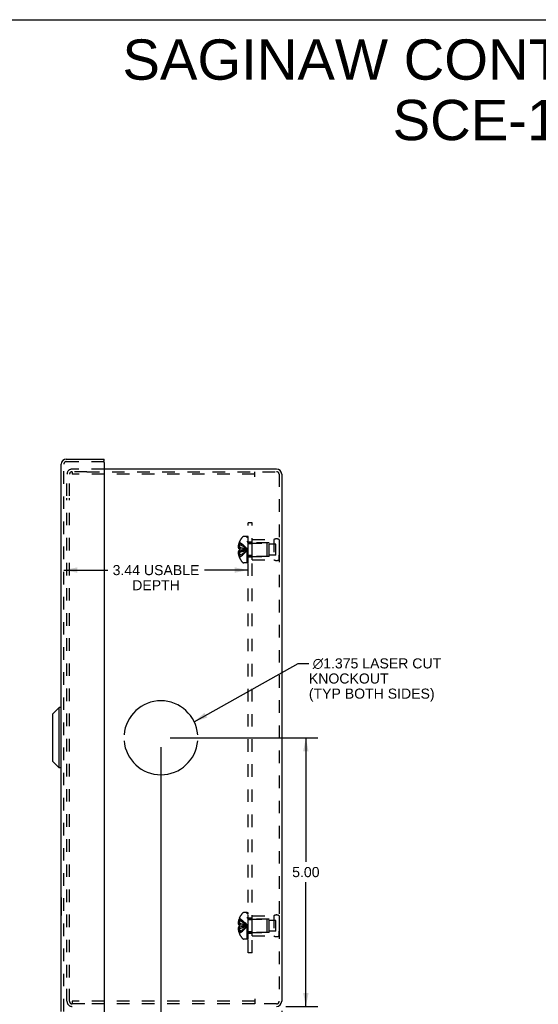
# Model space of a CAD drawing. Header units: inches. Extents: x 0 to 42.5, y 0 to 27.5.
# Tile 13 of 14: x 21.2 to 30.9, y 9.2 to 27.5. Entities that reach past the tile are written whole.
import ezdxf

# ---------------------------------------------------------------- set-up
doc = ezdxf.new("R2010")
doc.units = ezdxf.units.IN
doc.header["$LTSCALE"] = 2.3375
doc.header["$MEASUREMENT"] = 0
doc.linetypes.add('HIDDEN', pattern=[0.2, 0.1, -0.1])
doc.layers.get('0').update_dxf_attribs({"linetype": 'CONTINUOUS'})
for name, color, linetype in [('DEFAULT_2', 8, 'HIDDEN'), ('DIMENSIONS', 7, 'CONTINUOUS'), ('DOOR_ASSEMBLY', 7, 'CONTINUOUS'), ('OPEN', 7, 'CONTINUOUS'), ('SUBPANEL', 7, 'CONTINUOUS')]:
    doc.layers.add(name, color=color, linetype=linetype)
doc.styles.get("Standard").update_dxf_attribs({"font": 'arial.ttf'})
doc.dimstyles.new('DIMSTYLE_1', dxfattribs={"dimtxt": 0.1875, "dimasz": 0.25, "dimexe": 0.09, "dimexo": 0.07, "dimgap": 0.0375, "dimtad": 0, "dimtih": 1, "dimtoh": 1, "dimzin": 4, "dimdsep": 46, "dimtxsty": 'Standard', "dimblk": '_FILLED', "dimblk1": '_FILLED', "dimblk2": '_FILLED', "dimcen": 0.09, "dimadec": 3, "dimazin": 1, "dimtfac": 1, "dimtdec": 3, "dimtofl": 0, "dimtmove": 0, "dimatfit": 3, "dimldrblk": '_FILLED', "dimfxl": 1, "dimtolj": 1, "dimtzin": 4, "dimarcsym": 0})
doc.dimstyles.get("Standard").update_dxf_attribs({"dimtxt": 0.2125, "dimasz": 0.25, "dimexe": 0.09, "dimexo": 0.07, "dimgap": 0.09, "dimtad": 0, "dimtih": 1, "dimtoh": 1, "dimdec": 3, "dimzin": 4, "dimdsep": 46, "dimtxsty": 'Standard', "dimblk": '_FILLED', "dimblk1": '_FILLED', "dimblk2": '_FILLED', "dimcen": 0.09, "dimadec": 3, "dimazin": 1, "dimtp": 0.001, "dimtm": 0.001, "dimtfac": 1, "dimtdec": 3, "dimtofl": 0, "dimtmove": 0, "dimatfit": 3, "dimldrblk": '_FILLED', "dimfxl": 1, "dimtolj": 1, "dimtzin": 4, "dimarcsym": 0})

# ---------------------------------------------------------------- blocks, each defined once
blk = doc.blocks.new('_FILLED')
at = {"color": 0, "linetype": 'ByBlock'}
blk.add_solid([(0, 0), (-1, 0.2), (-1, -0.2)], dxfattribs=at)
blk = doc.blocks.new('*D15')
at = {"layer": 'DIMENSIONS', "color": 2, "linetype": 'Continuous', "transparency": 16777216}
for p, q in [((22.072, 17.257), (22.89, 17.257)), ((25.508, 17.257), (24.691, 17.257))]:
    blk.add_line(p, q, dxfattribs=at)
at = {"layer": 'DIMENSIONS', "color": 2, "linetype": 'Continuous', "transparency": 16777216, "xscale": 0.25, "yscale": 0.25, "zscale": 0.25, "rotation": 180}
blk.add_blockref('_FILLED', (22.072, 17.257), dxfattribs=at)
at = {"layer": 'DIMENSIONS', "color": 2, "linetype": 'Continuous', "transparency": 16777216, "xscale": 0.25, "yscale": 0.25, "zscale": 0.25}
blk.add_blockref('_FILLED', (25.508, 17.257), dxfattribs=at)
at = {"layer": 'DIMENSIONS', "color": 2, "linetype": 'Continuous', "transparency": 16777216, "insert": (23.79, 17.35), "char_height": 0.1875, "width": 1.61362, "attachment_point": 2, "line_spacing_factor": 0.9}
blk.add_mtext('3.44 USABLE\\PDEPTH', dxfattribs=at)
blk = doc.blocks.new('*D20')
at = {"layer": 'DIMENSIONS', "color": 2, "linetype": 'Continuous', "transparency": 16777216}
for p, q in [((24.056, 14.136), (26.806, 14.136)), ((26.581, 14.136), (26.581, 11.824)), ((26.581, 9.136), (26.581, 11.449)), ((26.211, 9.136), (26.806, 9.136))]:
    blk.add_line(p, q, dxfattribs=at)
at = {"layer": 'DIMENSIONS', "color": 2, "linetype": 'Continuous', "transparency": 16777216, "xscale": 0.25, "yscale": 0.25, "zscale": 0.25}
for p, rotation in [((26.581, 14.136), 90), ((26.581, 9.136), 270)]:
    blk.add_blockref('_FILLED', p, dxfattribs=dict(at, rotation=rotation))
at = {"layer": 'DIMENSIONS', "color": 2, "linetype": 'Continuous', "transparency": 16777216, "insert": (26.581, 11.73), "char_height": 0.1875, "width": 0.50953, "attachment_point": 2, "line_spacing_factor": 0.9}
blk.add_mtext('5.00', dxfattribs=at)
blk = doc.blocks.new('*D21')
at = {"layer": 'DIMENSIONS', "color": 2, "linetype": 'Continuous', "transparency": 16777216}
for p, q in [((23.881, 13.961), (23.881, 8.528)), ((26.131, 9.056), (26.131, 8.528)), ((23.881, 8.753), (24.658, 8.753)), ((26.131, 8.753), (25.355, 8.753))]:
    blk.add_line(p, q, dxfattribs=at)
at = {"layer": 'DIMENSIONS', "color": 2, "linetype": 'Continuous', "transparency": 16777216, "xscale": 0.25, "yscale": 0.25, "zscale": 0.25, "rotation": 180}
blk.add_blockref('_FILLED', (23.881, 8.753), dxfattribs=at)
at = {"layer": 'DIMENSIONS', "color": 2, "linetype": 'Continuous', "transparency": 16777216, "xscale": 0.25, "yscale": 0.25, "zscale": 0.25}
blk.add_blockref('_FILLED', (26.131, 8.753), dxfattribs=at)
at = {"layer": 'DIMENSIONS', "color": 2, "linetype": 'Continuous', "transparency": 16777216, "insert": (25.006, 8.846), "char_height": 0.1875, "width": 0.50953, "attachment_point": 2, "line_spacing_factor": 0.9}
blk.add_mtext('2.25', dxfattribs=at)

msp = doc.modelspace()

# ---------------------------------------------------------------- linework, layer by layer
at = {"color": 7, "linetype": 'Continuous'}
msp.add_line((0, 27.5), (42.5, 27.5), dxfattribs=at)
at = {"color": 3, "linetype": 'Continuous'}
for p, q in [((26.036, 19.136), (22.822, 19.136)), ((26.131, 19.041), (26.131, 9.231))]:
    msp.add_line(p, q, dxfattribs=at)
for centre, start, end in [((26.036, 19.041), 0, 90), ((26.036, 9.231), 270, 360)]:
    msp.add_arc(centre, 0.0948, start, end, dxfattribs=at)
at = {"layer": 'DEFAULT_2', "color": 8, "linetype": 'HIDDEN'}
for p, q in [((22.822, 19.136), (22.226, 19.136)), ((22.504, 19.088), (22.226, 19.088)), ((22.23, 19.088), (22.23, 19.04)), ((22.504, 19.088), (26.036, 19.088)), ((25.631, 18.993), (25.631, 19.088)), ((22.131, 18.636), (22.131, 19.041)), ((22.179, 18.636), (22.179, 19.041)), ((25.631, 19.04), (22.23, 19.04)), ((26.083, 19.041), (26.083, 9.231)), ((22.131, 9.676), (22.131, 18.596)), ((22.179, 9.676), (22.179, 18.596)), ((25.342, 17.776), (25.342, 17.777)), ((25.342, 17.777), (25.342, 17.777)), ((25.342, 17.776), (25.342, 17.654)), ((25.488, 17.882), (25.427, 17.882)), ((25.488, 17.39), (25.488, 17.882)), ((25.493, 17.39), (25.493, 17.879)), ((25.508, 17.879), (25.493, 17.879)), ((25.508, 17.844), (25.493, 17.844)), ((25.508, 17.837), (25.493, 17.837)), ((25.508, 17.815), (25.493, 17.815)), ((25.508, 17.39), (25.508, 17.879)), ((25.583, 17.448), (25.583, 17.824)), ((25.583, 17.824), (25.983, 17.824)), ((25.983, 17.824), (25.983, 17.448)), ((26.083, 17.824), (26.083, 17.736)), ((26.083, 17.824), (26.083, 17.448)), ((25.342, 17.686), (25.32, 17.686)), ((25.342, 17.741), (25.329, 17.741)), ((25.342, 17.654), (25.329, 17.654)), ((25.342, 17.618), (25.329, 17.618)), ((25.342, 17.654), (25.342, 17.654)), ((25.342, 17.654), (25.371, 17.652)), ((25.342, 17.618), (25.342, 17.497)), ((25.342, 17.618), (25.342, 17.618)), ((25.371, 17.652), (25.399, 17.649)), ((25.478, 17.633), (25.503, 17.636)), ((25.478, 17.633), (25.503, 17.636)), ((25.508, 17.775), (25.493, 17.775)), ((25.508, 17.76), (25.493, 17.76)), ((25.508, 17.683), (25.493, 17.683)), ((25.508, 17.682), (25.493, 17.682)), ((25.525, 17.76), (25.853, 17.76)), ((25.895, 17.761), (25.583, 17.761)), ((25.853, 17.76), (25.853, 17.512)), ((25.863, 17.75), (25.853, 17.76)), ((25.863, 17.522), (25.863, 17.75)), ((25.895, 17.511), (25.895, 17.761)), ((26.02, 17.738), (25.895, 17.738)), ((26.02, 17.535), (26.02, 17.738)), ((25.342, 17.587), (25.32, 17.587)), ((25.342, 17.532), (25.329, 17.532)), ((25.342, 17.497), (25.342, 17.496)), ((25.342, 17.496), (25.342, 17.496)), ((25.508, 17.549), (25.493, 17.549)), ((25.508, 17.542), (25.493, 17.542)), ((25.508, 17.481), (25.493, 17.481)), ((25.508, 17.46), (25.493, 17.46)), ((25.508, 17.442), (25.493, 17.442)), ((25.525, 17.512), (25.853, 17.512)), ((25.895, 17.511), (25.583, 17.511)), ((25.583, 17.448), (25.983, 17.448)), ((25.863, 17.522), (25.853, 17.512)), ((26.02, 17.535), (25.895, 17.535)), ((26.083, 17.448), (26.083, 17.536)), ((25.488, 17.39), (25.427, 17.39)), ((25.508, 17.406), (25.493, 17.406)), ((25.493, 17.39), (25.508, 17.39)), ((25.488, 10.882), (25.427, 10.882)), ((25.488, 10.39), (25.488, 10.882)), ((25.508, 10.879), (25.493, 10.879)), ((25.493, 10.39), (25.493, 10.879)), ((25.508, 10.844), (25.493, 10.844)), ((25.508, 10.837), (25.493, 10.837)), ((25.508, 10.815), (25.493, 10.815)), ((25.508, 10.39), (25.508, 10.879)), ((25.583, 10.824), (25.983, 10.824)), ((25.583, 10.448), (25.583, 10.824)), ((25.983, 10.824), (25.983, 10.448)), ((26.083, 10.824), (26.083, 10.736)), ((26.083, 10.824), (26.083, 10.448)), ((25.342, 10.686), (25.32, 10.686)), ((25.342, 10.741), (25.329, 10.741)), ((25.342, 10.654), (25.329, 10.654)), ((25.342, 10.777), (25.342, 10.777)), ((25.342, 10.777), (25.342, 10.776)), ((25.342, 10.776), (25.342, 10.654)), ((25.342, 10.654), (25.342, 10.654)), ((25.342, 10.654), (25.371, 10.652)), ((25.371, 10.652), (25.399, 10.649)), ((25.478, 10.633), (25.503, 10.636)), ((25.478, 10.633), (25.503, 10.636)), ((25.508, 10.775), (25.493, 10.775)), ((25.508, 10.76), (25.493, 10.76)), ((25.508, 10.683), (25.493, 10.683)), ((25.508, 10.682), (25.493, 10.682)), ((25.525, 10.76), (25.853, 10.76)), ((25.895, 10.761), (25.583, 10.761)), ((25.863, 10.75), (25.853, 10.76)), ((25.853, 10.76), (25.853, 10.512)), ((25.863, 10.522), (25.863, 10.75)), ((25.895, 10.511), (25.895, 10.761)), ((26.02, 10.738), (25.895, 10.738)), ((26.02, 10.535), (26.02, 10.738)), ((25.342, 10.587), (25.32, 10.587)), ((25.342, 10.618), (25.329, 10.618)), ((25.342, 10.532), (25.329, 10.532)), ((25.342, 10.618), (25.342, 10.618)), ((25.342, 10.618), (25.342, 10.497)), ((25.342, 10.497), (25.342, 10.496)), ((25.342, 10.496), (25.342, 10.496)), ((25.508, 10.549), (25.493, 10.549)), ((25.508, 10.542), (25.493, 10.542)), ((25.508, 10.481), (25.493, 10.481)), ((25.508, 10.46), (25.493, 10.46)), ((25.525, 10.512), (25.853, 10.512)), ((25.895, 10.511), (25.583, 10.511)), ((25.583, 10.448), (25.983, 10.448)), ((25.863, 10.522), (25.853, 10.512)), ((26.02, 10.535), (25.895, 10.535)), ((26.083, 10.448), (26.083, 10.536)), ((25.488, 10.39), (25.427, 10.39)), ((25.508, 10.442), (25.493, 10.442)), ((25.508, 10.406), (25.493, 10.406)), ((25.493, 10.39), (25.508, 10.39)), ((22.131, 9.231), (22.131, 9.636)), ((22.179, 9.231), (22.179, 9.636)), ((22.247, 9.184), (22.226, 9.184)), ((25.631, 9.232), (22.23, 9.232)), ((22.23, 9.232), (22.23, 9.184)), ((22.462, 9.184), (22.247, 9.184)), ((25.631, 9.184), (22.462, 9.184)), ((25.631, 9.279), (25.631, 9.184)), ((26.036, 9.184), (25.631, 9.184))]:
    msp.add_line(p, q, dxfattribs=at)
for points in [[(25.342, 17.777), (25.371, 17.757), (25.399, 17.736), (25.427, 17.713), (25.453, 17.689), (25.478, 17.663), (25.503, 17.636)], [(25.329, 17.741), (25.327, 17.734), (25.326, 17.727), (25.324, 17.72), (25.323, 17.713), (25.322, 17.706), (25.321, 17.699), (25.321, 17.693), (25.32, 17.686)], [(25.32, 17.686), (25.321, 17.683), (25.321, 17.68), (25.322, 17.677), (25.322, 17.674), (25.323, 17.671), (25.324, 17.668), (25.325, 17.665), (25.326, 17.661), (25.328, 17.658), (25.329, 17.654)], [(25.329, 17.618), (25.328, 17.615), (25.326, 17.611), (25.325, 17.608), (25.324, 17.605), (25.323, 17.602), (25.322, 17.599), (25.322, 17.596), (25.321, 17.593), (25.321, 17.59), (25.32, 17.587)], [(25.342, 17.741), (25.371, 17.726), (25.399, 17.71), (25.426, 17.693), (25.453, 17.676), (25.478, 17.656), (25.503, 17.636)], [(25.342, 17.686), (25.371, 17.679), (25.399, 17.671), (25.426, 17.663), (25.453, 17.655), (25.478, 17.646), (25.503, 17.636)], [(25.342, 17.654), (25.342, 17.651), (25.342, 17.648), (25.342, 17.645), (25.342, 17.642), (25.342, 17.639), (25.342, 17.636)], [(25.342, 17.532), (25.371, 17.546), (25.399, 17.562), (25.426, 17.579), (25.453, 17.597), (25.478, 17.616), (25.503, 17.636)], [(25.342, 17.496), (25.371, 17.516), (25.399, 17.537), (25.427, 17.559), (25.453, 17.584), (25.478, 17.609), (25.503, 17.636)], [(25.342, 17.636), (25.342, 17.633), (25.342, 17.63), (25.342, 17.627), (25.342, 17.624), (25.342, 17.621), (25.342, 17.618)], [(25.342, 17.587), (25.371, 17.594), (25.399, 17.601), (25.426, 17.609), (25.453, 17.618), (25.478, 17.627), (25.503, 17.636)], [(25.342, 17.618), (25.371, 17.621), (25.399, 17.623), (25.426, 17.626), (25.453, 17.629), (25.478, 17.633)], [(25.342, 17.618), (25.371, 17.621), (25.399, 17.624), (25.427, 17.626), (25.453, 17.63)], [(25.399, 17.649), (25.427, 17.646), (25.453, 17.643), (25.478, 17.64), (25.503, 17.636)], [(25.426, 17.646), (25.453, 17.643), (25.478, 17.64), (25.503, 17.636)], [(25.32, 17.587), (25.321, 17.58), (25.321, 17.573), (25.322, 17.566), (25.323, 17.559), (25.324, 17.553), (25.326, 17.546), (25.327, 17.539), (25.329, 17.532)], [(25.329, 10.741), (25.327, 10.734), (25.326, 10.727), (25.324, 10.72), (25.323, 10.713), (25.322, 10.706), (25.321, 10.699), (25.321, 10.693), (25.32, 10.686)], [(25.32, 10.686), (25.321, 10.683), (25.321, 10.68), (25.322, 10.677), (25.322, 10.674), (25.323, 10.671), (25.324, 10.668), (25.325, 10.665), (25.326, 10.661), (25.328, 10.658), (25.329, 10.654)], [(25.342, 10.777), (25.371, 10.757), (25.399, 10.736), (25.427, 10.713), (25.453, 10.689), (25.478, 10.663), (25.503, 10.636)], [(25.342, 10.741), (25.371, 10.726), (25.399, 10.71), (25.426, 10.693), (25.453, 10.676), (25.478, 10.656), (25.503, 10.636)], [(25.342, 10.686), (25.371, 10.679), (25.399, 10.671), (25.426, 10.663), (25.453, 10.655), (25.478, 10.646), (25.503, 10.636)], [(25.342, 10.636), (25.342, 10.639), (25.342, 10.642), (25.342, 10.645), (25.342, 10.648), (25.342, 10.651), (25.342, 10.654)], [(25.342, 10.587), (25.371, 10.594), (25.399, 10.601), (25.426, 10.609), (25.453, 10.618), (25.478, 10.627), (25.503, 10.636)], [(25.342, 10.618), (25.342, 10.621), (25.342, 10.624), (25.342, 10.627), (25.342, 10.63), (25.342, 10.633), (25.342, 10.636)], [(25.342, 10.496), (25.371, 10.516), (25.399, 10.537), (25.427, 10.559), (25.453, 10.584), (25.478, 10.609), (25.503, 10.636)], [(25.342, 10.532), (25.371, 10.546), (25.399, 10.562), (25.426, 10.579), (25.453, 10.597), (25.478, 10.616), (25.503, 10.636)], [(25.342, 10.618), (25.371, 10.621), (25.399, 10.623), (25.426, 10.626), (25.453, 10.629), (25.478, 10.633)], [(25.342, 10.618), (25.371, 10.621), (25.399, 10.624), (25.427, 10.626), (25.453, 10.63)], [(25.399, 10.649), (25.427, 10.646), (25.453, 10.643), (25.478, 10.64), (25.503, 10.636)], [(25.426, 10.646), (25.453, 10.643), (25.478, 10.64), (25.503, 10.636)], [(25.329, 10.618), (25.328, 10.615), (25.326, 10.611), (25.325, 10.608), (25.324, 10.605), (25.323, 10.602), (25.322, 10.599), (25.322, 10.596), (25.321, 10.593), (25.321, 10.59), (25.32, 10.587)], [(25.32, 10.587), (25.321, 10.58), (25.321, 10.573), (25.322, 10.566), (25.323, 10.559), (25.324, 10.553), (25.326, 10.546), (25.327, 10.539), (25.329, 10.532)]]:
    msp.add_lwpolyline(points, dxfattribs=at)
for centre, radius, start, end in [((22.226, 19.041), 0.0948, 90, 180), ((22.226, 19.041), 0.0468, 90, 180), ((26.036, 19.041), 0.0468, 0, 90), ((25.67, 17.636), 0.357, 156.9983, 162.9593), ((25.67, 17.636), 0.357, 139.0666, 156.8097), ((25.427, 17.847), 0.035, 90, 139.0666), ((25.525, 17.797), 0.0372, 180, 210.0497), ((26.033, 17.738), 0.1, 60.0508, 119.9492), ((25.525, 17.797), 0.0372, 242.4601, 270), ((25.67, 17.636), 0.357, 197.0407, 203.0017), ((25.67, 17.636), 0.357, 203.1903, 220.9334), ((25.525, 17.475), 0.0372, 149.9503, 180), ((25.525, 17.475), 0.0372, 90, 117.5399), ((26.033, 17.535), 0.1, 240.0508, 299.9492), ((25.427, 17.425), 0.035, 220.9334, 270), ((25.67, 10.636), 0.357, 139.0666, 156.8097), ((25.427, 10.847), 0.035, 90, 139.0666), ((26.033, 10.738), 0.1, 60.0508, 119.9492), ((25.67, 10.636), 0.357, 156.9983, 162.9593), ((25.525, 10.797), 0.0372, 180, 210.0497), ((25.525, 10.797), 0.0372, 242.4601, 270), ((25.67, 10.636), 0.357, 197.0407, 203.0017), ((25.67, 10.636), 0.357, 203.1903, 220.9334), ((25.525, 10.475), 0.0372, 149.9503, 180), ((25.525, 10.475), 0.0372, 90, 117.5399), ((26.033, 10.535), 0.1, 240.0508, 299.9492), ((25.427, 10.425), 0.035, 220.9334, 270), ((22.226, 9.231), 0.0948, 180, 270), ((22.226, 9.231), 0.0468, 180, 270), ((26.036, 9.231), 0.0468, 270, 360)]:
    msp.add_arc(centre, radius, start, end, dxfattribs=at)
at = {"layer": 'DOOR_ASSEMBLY', "color": 3, "linetype": 'Continuous'}
for p, q in [((22.119, 19.324), (22.822, 19.324)), ((22.822, 19.261), (22.822, 9.012)), ((22.024, 9.044), (22.024, 19.229))]:
    msp.add_line(p, q, dxfattribs=at)
at = {"layer": 'DOOR_ASSEMBLY', "color": 8, "linetype": 'HIDDEN'}
for p, q in [((22.119, 19.276), (22.807, 19.276)), ((22.072, 9.044), (22.072, 19.229))]:
    msp.add_line(p, q, dxfattribs=at)
at = {"layer": 'DOOR_ASSEMBLY', "color": 7, "linetype": 'Continuous'}
for p, q in [((22.822, 19.276), (22.807, 19.276)), ((22.822, 19.276), (22.822, 19.324)), ((21.868, 14.581), (21.986, 14.699)), ((21.986, 13.574), (21.986, 14.699)), ((22.024, 14.699), (21.986, 14.699)), ((21.868, 13.692), (21.868, 14.581)), ((21.868, 13.692), (21.986, 13.574)), ((22.024, 13.574), (21.986, 13.574)), ((22.02, 11.165), (22.024, 11.165)), ((22.02, 11.165), (22.02, 10.828)), ((22.02, 10.828), (22.024, 10.828))]:
    msp.add_line(p, q, dxfattribs=at)
at = {"layer": 'DOOR_ASSEMBLY', "color": 3, "linetype": 'Continuous'}
for centre, radius, start, end in [((22.119, 19.229), 0.0948, 90, 180), ((22.807, 19.261), 0.015, 0, 90)]:
    msp.add_arc(centre, radius, start, end, dxfattribs=at)
at = {"layer": 'DOOR_ASSEMBLY', "color": 8, "linetype": 'HIDDEN'}
msp.add_arc((22.119, 19.229), 0.0468, 90, 180, dxfattribs=at)
at = {"layer": 'OPEN', "color": 40, "linetype": 'Continuous'}
for start, end in [(4.5886, 175.4114), (184.5886, 355.4114)]:
    msp.add_arc((23.881, 14.136), 0.688, start, end, dxfattribs=at)
at = {"layer": 'SUBPANEL', "color": 8, "linetype": 'HIDDEN'}
for p, q in [((25.508, 10.136), (25.508, 18.136)), ((25.583, 18.136), (25.508, 18.136)), ((25.583, 10.136), (25.583, 18.136)), ((25.583, 17.777), (25.508, 17.777)), ((25.583, 17.745), (25.508, 17.745)), ((25.583, 17.527), (25.508, 17.527)), ((25.583, 17.496), (25.508, 17.496)), ((25.583, 10.777), (25.508, 10.777)), ((25.583, 10.745), (25.508, 10.745)), ((25.583, 10.527), (25.508, 10.527)), ((25.583, 10.496), (25.508, 10.496)), ((25.583, 10.136), (25.508, 10.136))]:
    msp.add_line(p, q, dxfattribs=at)

# ---------------------------------------------------------------- texts
at = {"layer": 'DIMENSIONS', "color": 2, "linetype": 'Continuous', "line_spacing_factor": 0.9}
for s, insert, char_height, width, attachment_point in [('SAGINAW CONTROL & ENGINEERING\\PSCE-10N804NKLP', (32.652, 27.133), 0.75, 18.94238, 2), (' \\fgdt;{\\fgdt;n}\\fArial;1.375 LASER CUT\\PKNOCKOUT\\P(TYP BOTH SIDES)', (26.637, 15.614), 0.1875, 2.51743, 1)]:
    msp.add_mtext(s, dxfattribs=dict(at, insert=insert, char_height=char_height, width=width, attachment_point=attachment_point))

# ---------------------------------------------------------------- dimensions: what is measured, and where the dimension line sits
at = {"layer": 'DIMENSIONS', "color": 2, "linetype": 'Continuous'}
dim = msp.add_linear_dim(base=(22.072, 17.257), p1=(25.508, 17.886), p2=(22.072, 19.276), angle=180, text='<> USABLE\\PDEPTH', dimstyle='DIMSTYLE_1', dxfattribs=at)
dim.commit()
dim.dimension.update_dxf_attribs({"geometry": '*D15', "text_midpoint": (23.79, 17.116), "dimtype": 160})
for base, p1, p2, angle, picture, middle in [((26.581, 14.136), (26.141, 9.136), (23.986, 14.136), 90, '*D20', (26.581, 11.635)), ((23.881, 8.753), (26.131, 9.126), (23.881, 14.031), 180, '*D21', (25.005, 8.751))]:
    dim = msp.add_linear_dim(base=base, p1=p1, p2=p2, angle=angle, dimstyle='DIMSTYLE_1', dxfattribs=at)
    dim.commit()
    dim.dimension.update_dxf_attribs({"geometry": picture, "text_midpoint": middle, "dimtype": 160})

# ---------------------------------------------------------------- leaders
at = {"layer": 'DIMENSIONS', "color": 2, "linetype": 'Continuous', "annotation_type": 0, "has_hookline": 1, "hookline_direction": 1, "text_width": 2.482}
msp.add_leader([(24.501, 14.434), (26.438, 15.52), (26.637, 15.52)], dimstyle='Standard', override={"dimtad": 0}, dxfattribs=at)

doc.saveas('drawing.dxf')
